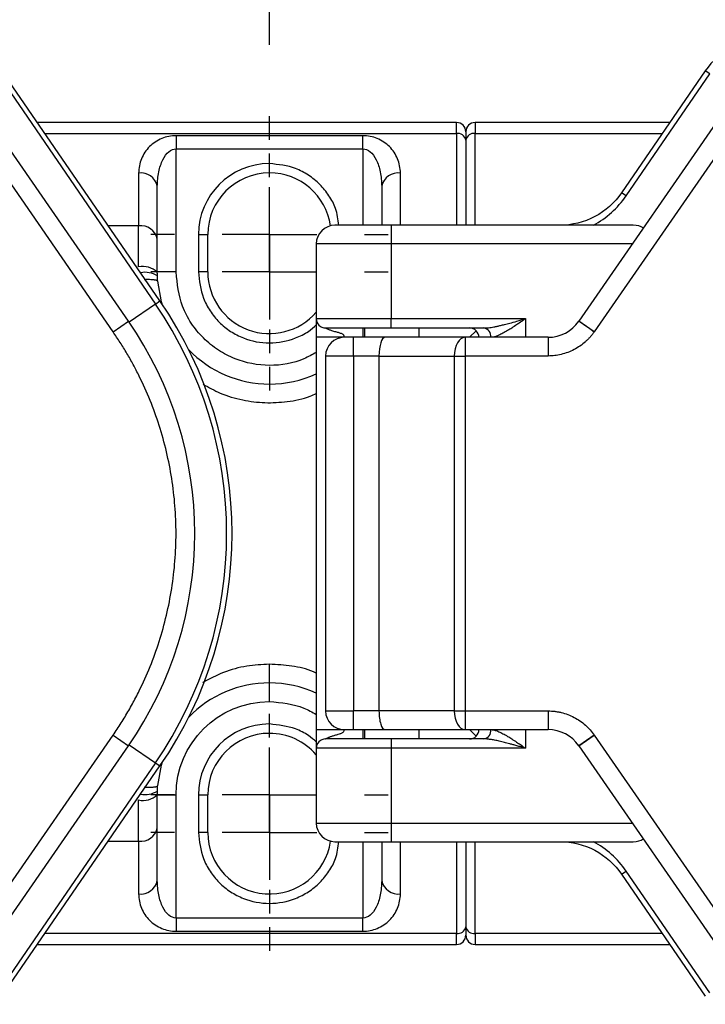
# Model space of a CAD drawing. Header units: millimetres. Extents: x 25 to 1092, y 25 to 838.
# Tile 9 of 81: x 271 to 320, y 282 to 352. Entities that reach past the tile are written whole.
import ezdxf

# ---------------------------------------------------------------- set-up
doc = ezdxf.new("R2010")
doc.units = ezdxf.units.MM
doc.header["$LTSCALE"] = 4
doc.linetypes.add('SLD-Center', pattern=[19.05, 15.24, -1.27, 1.27, -1.27])
doc.linetypes.add('SLD-Solid', pattern=[0])
doc.layers.add('CENTER', color=40, linetype='SLD-Center')
doc.layers.add('DIMENSIONS', color=140, linetype='SLD-Solid', lineweight=25)
doc.styles.add('SLDTEXTSTYLE0', font='VERDANA.TTF')
doc.dimstyles.new('SLDDIMSTYLE8', dxfattribs={"dimtxt": 8.632031, "dimasz": 13.208, "dimexe": 0, "dimexo": 0.0625, "dimgap": 2.158008, "dimtad": 0, "dimtih": 1, "dimtoh": 1, "dimlfac": 0.75, "dimrnd": 1e-09, "dimzin": 4, "dimdsep": 46, "dimtxsty": 'SLDTEXTSTYLE0', "dimsah": 1, "dimcen": 0.09, "dimadec": 0, "dimazin": 1, "dimtfac": 1, "dimtofl": 0, "dimtmove": 0, "dimatfit": 3, "dimfxl": 0, "dimfrac": 2, "dimtolj": 1, "dimtzin": 12, "dimarcsym": 0})

# ---------------------------------------------------------------- blocks, each defined once
blk = doc.blocks.new('_D_24')
at = {"layer": 'DIMENSIONS'}
for p, q in [((289.207, 350.135), (289.207, 411.852)), ((365.207, 350.135), (365.207, 411.852)), ((289.207, 399.152), (302.172, 399.152)), ((313.868, 399.152), (310.969, 399.152)), ((310.969, 399.152), (310.969, 385.432)), ((339.519, 399.152), (342.418, 399.152)), ((342.418, 399.152), (342.418, 385.432)), ((365.207, 399.152), (351.215, 399.152)), ((310.969, 385.432), (313.868, 385.432)), ((342.418, 385.432), (339.519, 385.432))]:
    blk.add_line(p, q, dxfattribs=at)
for points in [[(289.207, 399.152), (302.415, 397.12), (302.415, 401.184)], [(365.207, 399.152), (351.999, 401.184), (351.999, 397.12)]]:
    blk.add_solid(points, dxfattribs=at)
at = {"layer": 'DIMENSIONS', "char_height": 8.4667, "attachment_point": 1, "style": 'SLDTEXTSTYLE0'}
for s, insert in [('57.0', (313.868, 411.838)), ('2.24', (313.868, 396.186))]:
    blk.add_mtext(s, dxfattribs=dict(at, insert=insert))
blk = doc.blocks.new('_D_25')
at = {"layer": 'DIMENSIONS'}
for p, q in [((213.207, 350.135), (213.207, 411.852)), ((289.207, 350.135), (289.207, 411.852)), ((213.207, 399.152), (227.251, 399.152)), ((238.947, 399.152), (236.049, 399.152)), ((236.049, 399.152), (236.049, 385.432)), ((264.598, 399.152), (267.497, 399.152)), ((267.497, 399.152), (267.497, 385.432)), ((289.207, 399.152), (276.295, 399.152)), ((236.049, 385.432), (238.947, 385.432)), ((267.497, 385.432), (264.598, 385.432))]:
    blk.add_line(p, q, dxfattribs=at)
for points in [[(213.207, 399.152), (226.415, 397.12), (226.415, 401.184)], [(289.207, 399.152), (275.999, 401.184), (275.999, 397.12)]]:
    blk.add_solid(points, dxfattribs=at)
at = {"layer": 'DIMENSIONS', "char_height": 8.4667, "attachment_point": 1, "style": 'SLDTEXTSTYLE0'}
for s, insert in [('57.0', (238.947, 411.838)), ('2.24', (238.947, 396.186))]:
    blk.add_mtext(s, dxfattribs=dict(at, insert=insert))
blk = doc.blocks.new('_D_26')
at = {"layer": 'DIMENSIONS'}
for p, q in [((140.541, 334.349), (140.541, 446.374)), ((491.207, 346.245), (491.207, 446.374)), ((140.541, 433.674), (298.581, 433.674)), ((310.277, 433.674), (307.379, 433.674)), ((307.379, 433.674), (307.379, 419.955)), ((343.109, 433.674), (346.008, 433.674)), ((346.008, 433.674), (346.008, 419.955)), ((491.207, 433.674), (354.806, 433.674)), ((307.379, 419.955), (310.277, 419.955)), ((346.008, 419.955), (343.109, 419.955))]:
    blk.add_line(p, q, dxfattribs=at)
for points in [[(140.541, 433.674), (153.749, 431.642), (153.749, 435.706)], [(491.207, 433.674), (477.999, 435.706), (477.999, 431.642)]]:
    blk.add_solid(points, dxfattribs=at)
at = {"layer": 'DIMENSIONS', "char_height": 8.4667, "attachment_point": 1, "style": 'SLDTEXTSTYLE0'}
for s, insert in [('263.0', (310.277, 446.36)), ('10.35', (310.277, 430.709))]:
    blk.add_mtext(s, dxfattribs=dict(at, insert=insert))
blk = doc.blocks.new('SW_CENTERMARKSYMBOL_27')
at = {"layer": 'CENTER', "color": 0}
for p, q in [((0, 6.773), (0, 8.453)), ((0, 0), (0, 3.387)), ((-6.773, 0), (-8.453, 0)), ((0, 0), (-3.387, 0)), ((0, 0), (0, -3.387)), ((0, 0), (3.387, 0)), ((6.773, 0), (8.453, 0)), ((0, -6.773), (0, -8.453))]:
    blk.add_line(p, q, dxfattribs=at)
blk = doc.blocks.new('SW_CENTERMARKSYMBOL_28')
at = {"layer": 'CENTER', "color": 0}
for p, q in [((0, 6.773), (0, 8.453)), ((0, 0), (0, 3.387)), ((-6.773, 0), (-8.453, 0)), ((0, 0), (-3.387, 0)), ((0, 0), (0, -3.387)), ((0, 0), (3.387, 0)), ((6.773, 0), (8.453, 0)), ((0, -6.773), (0, -8.453))]:
    blk.add_line(p, q, dxfattribs=at)
blk = doc.blocks.new('SW_CENTERMARKSYMBOL_29')
at = {"layer": 'CENTER', "color": 0}
for p, q in [((0, 6.773), (0, 8.453)), ((0, 0), (0, 3.387)), ((-6.773, 0), (-8.453, 0)), ((0, 0), (-3.387, 0)), ((0, 0), (0, -3.387)), ((0, 0), (3.387, 0)), ((6.773, 0), (8.453, 0)), ((0, -6.773), (0, -8.453))]:
    blk.add_line(p, q, dxfattribs=at)
blk = doc.blocks.new('SW_CENTERMARKSYMBOL_30')
at = {"layer": 'CENTER', "color": 0}
for p, q in [((0, 6.773), (0, 8.453)), ((0, 0), (0, 3.387)), ((-6.773, 0), (-8.453, 0)), ((0, 0), (-3.387, 0)), ((0, 0), (0, -3.387)), ((0, 0), (3.387, 0)), ((6.773, 0), (8.453, 0)), ((0, -6.773), (0, -8.453))]:
    blk.add_line(p, q, dxfattribs=at)

msp = doc.modelspace()

# ---------------------------------------------------------------- linework, layer by layer
for p, q in [((279.147, 330.427), (266.4, 348.876)), ((324.015, 348.876), (311.268, 330.427)), ((278.05, 329.669), (265.303, 348.118)), ((269.808, 348.065), (281.074, 331.641)), ((281.396, 331.862), (270.13, 348.286)), ((325.112, 348.118), (312.365, 329.669)), ((320.285, 348.286), (314.316, 339.585)), ((314.638, 339.364), (320.607, 348.065)), ((320.607, 348.065), (320.285, 348.286)), ((302.541, 344.602), (272.657, 344.602)), ((302.541, 343.821), (302.541, 344.602)), ((303.874, 344.602), (303.874, 343.821)), ((317.758, 344.602), (303.874, 344.602)), ((273.192, 343.821), (302.541, 343.821)), ((302.541, 343.821), (302.541, 337.269)), ((303.874, 343.821), (317.222, 343.821)), ((303.874, 337.269), (303.874, 343.821)), ((295.874, 343.659), (282.541, 343.659)), ((282.541, 343.659), (282.541, 342.716)), ((295.874, 342.716), (295.874, 343.659)), ((303.207, 343.349), (303.207, 337.269)), ((282.541, 333.935), (282.541, 342.716)), ((282.541, 342.716), (295.874, 342.716)), ((295.874, 342.716), (295.874, 337.269)), ((289.207, 341.002), (289.207, 341.669)), ((279.874, 340.992), (279.874, 337.221)), ((298.541, 337.269), (298.541, 340.992)), ((281.207, 336.278), (281.207, 340.05)), ((297.207, 340.05), (297.207, 337.269)), ((314.638, 339.364), (314.316, 339.585)), ((279.874, 337.221), (277.72, 337.221)), ((279.874, 334.292), (279.874, 337.221)), ((297.874, 337.269), (297.874, 335.935)), ((315.153, 337.269), (297.874, 337.269)), ((281.207, 335.811), (281.207, 336.278)), ((284.141, 336.602), (284.141, 333.935)), ((284.141, 336.602), (284.807, 336.602)), ((284.807, 333.935), (284.807, 336.602)), ((297.874, 335.935), (292.541, 335.935)), ((292.541, 335.935), (292.541, 330.602)), ((297.874, 335.935), (297.874, 330.602)), ((315.074, 335.935), (297.874, 335.935)), ((282.541, 333.935), (281.207, 333.935)), ((284.807, 333.935), (284.141, 333.935)), ((281.074, 331.641), (281.396, 331.862)), ((281.074, 331.641), (279.197, 330.354)), ((278.05, 329.669), (279.147, 330.427)), ((292.541, 330.602), (297.874, 330.602)), ((297.874, 330.602), (307.474, 330.602)), ((297.874, 329.935), (297.874, 330.602)), ((307.474, 330.602), (307.474, 329.269)), ((312.36, 329.662), (311.263, 330.42)), ((295.874, 329.935), (295.874, 329.269)), ((296.006, 329.269), (296.006, 329.935)), ((297.874, 329.935), (304.493, 329.935)), ((299.874, 329.269), (299.874, 329.935)), ((303.474, 329.269), (303.945, 329.74)), ((294.541, 329.269), (292.541, 329.269)), ((292.541, 329.269), (292.541, 301.269)), ((295.207, 327.935), (295.207, 329.269)), ((297.436, 329.269), (295.207, 329.269)), ((303.149, 329.269), (297.436, 329.269)), ((303.149, 329.269), (303.149, 327.935)), ((309.069, 329.269), (303.149, 329.269)), ((309.069, 329.269), (309.069, 327.935)), ((295.207, 327.935), (293.207, 327.935)), ((293.207, 327.935), (293.207, 302.602)), ((297.016, 327.935), (295.207, 327.935)), ((295.207, 327.935), (295.207, 302.602)), ((297.016, 302.602), (297.016, 327.935)), ((297.016, 327.935), (302.384, 327.935)), ((302.384, 327.935), (303.149, 327.935)), ((302.384, 327.935), (302.384, 302.602)), ((303.149, 327.935), (303.149, 302.602)), ((309.069, 327.935), (303.149, 327.935)), ((289.207, 304.602), (289.207, 305.935)), ((289.207, 303.269), (289.207, 304.602)), ((293.207, 302.602), (295.207, 302.602)), ((295.207, 301.269), (295.207, 302.602)), ((297.016, 302.602), (295.207, 302.602)), ((302.384, 302.602), (297.016, 302.602)), ((302.384, 302.602), (303.149, 302.602)), ((303.149, 302.602), (309.069, 302.602)), ((303.149, 302.602), (303.149, 301.269)), ((309.069, 302.602), (309.069, 301.269)), ((289.207, 301.002), (289.207, 301.669)), ((265.303, 282.419), (278.05, 300.868)), ((278.05, 300.868), (279.147, 300.11)), ((292.541, 301.269), (294.541, 301.269)), ((295.207, 301.269), (297.436, 301.269)), ((295.874, 301.269), (295.874, 300.602)), ((296.006, 300.602), (296.006, 301.269)), ((297.436, 301.269), (303.149, 301.269)), ((299.874, 300.602), (299.874, 301.269)), ((303.149, 301.269), (309.069, 301.269)), ((303.474, 301.269), (303.945, 300.797)), ((307.474, 301.269), (307.474, 299.935)), ((311.263, 300.117), (312.36, 300.875)), ((312.365, 300.868), (311.268, 300.11)), ((312.365, 300.868), (325.112, 282.419)), ((266.4, 281.661), (279.147, 300.11)), ((279.197, 300.184), (281.074, 298.896)), ((297.874, 300.602), (297.874, 299.935)), ((304.493, 300.602), (297.874, 300.602)), ((311.268, 300.11), (324.015, 281.661)), ((297.874, 299.935), (292.541, 299.935)), ((292.541, 299.935), (292.541, 294.602)), ((297.874, 299.935), (297.874, 294.602)), ((307.474, 299.935), (297.874, 299.935)), ((281.074, 298.896), (269.808, 282.472)), ((281.074, 298.896), (281.396, 298.675)), ((270.13, 282.252), (281.396, 298.675)), ((281.207, 296.602), (282.541, 296.602)), ((282.541, 287.821), (282.541, 296.602)), ((284.141, 296.602), (284.141, 293.935)), ((284.141, 296.602), (284.807, 296.602)), ((284.807, 293.935), (284.807, 296.602)), ((279.874, 293.316), (279.874, 296.245)), ((281.207, 294.259), (281.207, 294.726)), ((292.541, 294.602), (297.874, 294.602)), ((297.874, 294.602), (297.874, 293.269)), ((297.874, 294.602), (315.074, 294.602)), ((281.207, 290.487), (281.207, 294.259)), ((284.807, 293.935), (284.141, 293.935)), ((277.72, 293.316), (279.874, 293.316)), ((279.874, 293.316), (279.874, 289.545)), ((295.874, 293.269), (295.874, 287.821)), ((297.207, 293.269), (297.207, 290.487)), ((297.874, 293.269), (315.153, 293.269)), ((298.541, 289.545), (298.541, 293.269)), ((302.541, 293.269), (302.541, 286.716)), ((303.207, 293.269), (303.207, 287.188)), ((303.874, 286.716), (303.874, 293.269)), ((314.316, 290.952), (314.638, 291.173)), ((320.607, 282.472), (314.638, 291.173)), ((314.316, 290.952), (320.285, 282.252)), ((282.541, 287.821), (282.541, 286.878)), ((295.874, 287.821), (282.541, 287.821)), ((295.874, 286.878), (295.874, 287.821)), ((282.541, 286.878), (295.874, 286.878)), ((302.541, 286.716), (273.192, 286.716)), ((302.541, 285.935), (302.541, 286.716)), ((303.874, 286.716), (303.874, 285.935)), ((317.222, 286.716), (303.874, 286.716)), ((272.657, 285.935), (302.541, 285.935)), ((303.874, 285.935), (317.758, 285.935))]:
    msp.add_line(p, q)
at = {"flags": 128}
for points in [[(281.541, 331.649), (281.496, 331.806), (281.235, 333.268)], [(311.268, 330.427), (311.267, 330.426), (311.267, 330.425), (311.266, 330.424), (311.266, 330.423), (311.265, 330.423), (311.264, 330.422), (311.264, 330.421), (311.263, 330.42)], [(311.268, 330.427), (311.289, 330.412), (311.351, 330.369), (311.453, 330.299), (311.589, 330.205), (311.755, 330.09), (311.945, 329.959), (312.151, 329.817), (312.365, 329.669)], [(312.36, 329.662), (312.361, 329.663), (312.362, 329.664), (312.362, 329.665), (312.363, 329.666), (312.363, 329.667), (312.364, 329.667), (312.364, 329.668), (312.365, 329.669)], [(303.149, 329.269), (302.999, 329.243), (302.856, 329.167), (302.724, 329.044), (302.608, 328.878), (302.513, 328.676), (302.442, 328.445), (302.399, 328.195), (302.384, 327.935)], [(302.384, 302.602), (302.399, 302.342), (302.442, 302.092), (302.513, 301.861), (302.608, 301.659), (302.724, 301.493), (302.856, 301.37), (302.999, 301.294), (303.149, 301.269)], [(312.365, 300.868), (312.364, 300.869), (312.364, 300.87), (312.363, 300.871), (312.363, 300.871), (312.362, 300.872), (312.362, 300.873), (312.361, 300.874), (312.36, 300.875)], [(311.263, 300.117), (311.264, 300.116), (311.264, 300.115), (311.265, 300.114), (311.266, 300.114), (311.266, 300.113), (311.267, 300.112), (311.267, 300.111), (311.268, 300.11)], [(281.235, 297.269), (281.496, 298.731), (281.541, 298.888)]]:
    msp.add_lwpolyline(points, dxfattribs=at)
for centre, radius, start, end in [((324.683, 345.269), 5.333, 90, 145.54991), ((302.541, 343.935), 0.667, 0, 90), ((303.874, 343.935), 0.667, 90, 180), ((302.624, 343.232), 0.595, 11.42175, 98.04947), ((303.791, 343.232), 0.595, 81.95053, 168.57825), ((280.041, 339.814), 1.19, 11.42175, 98.04947), ((289.207, 336.602), 4.4, 90, 180), ((289.207, 336.602), 4.4, 8.22753, 90), ((298.374, 339.814), 1.19, 81.95053, 168.57825), ((280.041, 336.043), 1.19, 11.42175, 98.04947), ((293.874, 335.935), 1.333, 90, 180), ((280.183, 332.78), 1.544, 48.45819, 101.56129), ((280.308, 332.188), 1.721, 58.30266, 99.9848), ((289.207, 333.935), 4.4, 180, 319.25095), ((257.207, 315.269), 29.333, 325.54991, 34.45009), ((257.207, 315.269), 28.943, 325.54991, 34.45009), ((257.207, 315.269), 26.667, 325.35851, 34.64149), ((293.207, 330.602), 0.667, 180, 270), ((309.069, 331.935), 2.667, 270, 325.37646), ((303.474, 329.269), 0.667, 0, 90), ((304.393, 329.343), 0.601, 352.91865, 80.4798), ((294.541, 327.935), 1.333, 90, 180), ((289.207, 333.935), 8, 223.90745, 270), ((289.207, 333.935), 8, 270, 294.62432), ((289.207, 296.602), 8, 90, 136.09255), ((289.207, 296.602), 8, 65.37568, 90), ((294.541, 302.602), 1.333, 180, 270), ((289.207, 296.602), 4.4, 90, 180), ((289.207, 296.602), 4.4, 40.74905, 90), ((303.474, 301.269), 0.667, 270, 0), ((304.393, 301.194), 0.601, 279.5202, 7.08135), ((309.069, 298.602), 2.667, 34.62354, 90), ((293.207, 299.935), 0.667, 90, 180), ((280.183, 297.757), 1.544, 258.43871, 311.54181), ((280.308, 298.349), 1.721, 260.0152, 301.69734), ((293.874, 294.602), 1.333, 180, 270), ((280.041, 294.494), 1.19, 261.95053, 348.57825), ((289.207, 293.935), 4.4, 180, 351.77247), ((280.041, 290.723), 1.19, 261.95053, 348.57825), ((298.374, 290.723), 1.19, 191.42175, 278.04947), ((302.624, 287.306), 0.595, 261.95053, 348.57825), ((303.791, 287.306), 0.595, 191.42175, 278.04947), ((302.541, 286.602), 0.667, 270, 0), ((303.874, 286.602), 0.667, 180, 270)]:
    msp.add_arc(centre, radius, start, end)
for centre, major_axis, ratio, start_param, end_param in [((314.238, 335.935), (1.79, 0.943), 0.526682, 0.238134, 0.785398), ((297.436, 327.935), (0, 1.333), 0.315299, 0, 1.570796), ((297.436, 302.602), (0, 1.333), 0.315299, 1.570796, 3.141593), ((314.238, 294.602), (1.79, -0.943), 0.526682, 5.497787, 6.045051)]:
    msp.add_ellipse(centre, major_axis=major_axis, ratio=ratio, start_param=start_param, end_param=end_param)
for points in [[(303.207, 343.935), (303.207, 343.935), (303.207, 343.724), (303.207, 343.349)], [(289.207, 341.669), (286.411, 341.669), (284.141, 339.398), (284.141, 336.602)], [(312.307, 337.269), (313.235, 337.77), (314.042, 338.494), (314.638, 339.364)], [(297.874, 337.269), (295.666, 337.269), (293.874, 337.269), (293.874, 337.269)], [(281.207, 333.935), (281.207, 334.821), (281.207, 335.628), (281.207, 336.278)], [(281.212, 333.653), (281.209, 333.748), (281.207, 333.842), (281.207, 333.935)], [(281.235, 333.268), (281.225, 333.395), (281.217, 333.523), (281.212, 333.653)], [(293.207, 329.935), (293.207, 329.935), (295.298, 329.935), (297.874, 329.935)], [(295.207, 329.269), (294.839, 329.269), (294.541, 329.269), (294.541, 329.269)], [(282.541, 296.602), (282.541, 300.281), (285.528, 303.269), (289.207, 303.269)], [(289.207, 301.669), (286.411, 301.669), (284.141, 299.398), (284.141, 296.602)], [(294.541, 301.269), (294.541, 301.269), (294.839, 301.269), (295.207, 301.269)], [(297.874, 300.602), (295.298, 300.602), (293.207, 300.602), (293.207, 300.602)], [(281.207, 296.602), (281.207, 296.695), (281.209, 296.789), (281.212, 296.884)], [(281.207, 294.259), (281.207, 294.909), (281.207, 295.716), (281.207, 296.602)], [(281.212, 296.884), (281.217, 297.015), (281.225, 297.143), (281.235, 297.269)], [(293.874, 293.269), (293.874, 293.269), (295.666, 293.269), (297.874, 293.269)], [(314.638, 291.173), (314.042, 292.043), (313.235, 292.768), (312.307, 293.269)], [(303.207, 287.188), (303.207, 286.813), (303.207, 286.602), (303.207, 286.602)]]:
    msp.add_open_spline(points, degree=3)
for points, knots in [([(303.207, 343.935), (303.207, 343.934), (303.207, 343.932), (303.207, 343.913), (303.207, 343.882), (303.207, 343.84), (303.207, 343.773), (303.207, 343.672), (303.207, 343.528), (303.207, 343.409), (303.207, 343.349)], [0, 0, 0, 0, 0.100573, 0.200247, 0.299644, 0.399391, 0.500109, 0.667123, 0.832785, 1, 1, 1, 1]), ([(282.541, 343.659), (282.191, 343.659), (281.843, 343.59), (281.198, 343.322), (280.902, 343.125), (280.408, 342.631), (280.211, 342.335), (279.943, 341.69), (279.874, 341.342), (279.874, 340.992)], [0, 0, 0, 0, 0.25, 0.25, 0.5, 0.5, 0.75, 0.75, 1, 1, 1, 1]), ([(298.541, 340.992), (298.541, 341.342), (298.471, 341.69), (298.204, 342.335), (298.006, 342.631), (297.513, 343.125), (297.217, 343.322), (296.572, 343.59), (296.223, 343.659), (295.874, 343.659)], [0, 0, 0, 0, 0.25, 0.25, 0.5, 0.5, 0.75, 0.75, 1, 1, 1, 1]), ([(281.207, 340.05), (281.207, 340.399), (281.242, 340.748), (281.376, 341.393), (281.474, 341.688), (281.721, 342.182), (281.869, 342.38), (282.192, 342.647), (282.366, 342.716), (282.541, 342.716)], [0, 0, 0, 0, 0.25, 0.25, 0.5, 0.5, 0.75, 0.75, 1, 1, 1, 1]), ([(295.874, 342.716), (296.049, 342.716), (296.223, 342.647), (296.545, 342.38), (296.693, 342.182), (296.94, 341.688), (297.039, 341.393), (297.173, 340.748), (297.207, 340.399), (297.207, 340.05)], [0, 0, 0, 0, 0.25, 0.25, 0.5, 0.5, 0.75, 0.75, 1, 1, 1, 1]), ([(294.147, 337.269), (294.098, 337.677), (294.009, 338.426), (293.466, 339.398), (292.817, 340.211), (292.004, 340.865), (290.825, 341.497), (289.845, 341.601), (289.207, 341.669)], [0, 0, 0, 0, 0.168263, 0.309234, 0.453196, 0.597158, 0.738128, 1, 1, 1, 1]), ([(314.316, 339.585), (313.829, 338.874), (313.166, 338.285), (311.641, 337.481), (310.781, 337.269), (309.918, 337.269)], [0, 0, 0, 0, 0.5, 0.5, 1, 1, 1, 1]), ([(292.541, 328.192), (292.252, 328.03), (291.236, 327.46), (289.2, 327.12), (287.079, 327.515), (285.526, 328.322), (284.458, 329.187), (283.598, 330.254), (282.767, 331.807), (282.63, 333.097), (282.541, 333.935)], [0, 0, 0, 0, 0.07114, 0.250591, 0.430042, 0.526644, 0.625296, 0.723947, 0.820549, 1, 1, 1, 1]), ([(284.141, 333.935), (284.208, 333.298), (284.312, 332.317), (284.944, 331.138), (285.598, 330.327), (286.41, 329.669), (287.589, 329.057), (289.209, 328.744), (290.819, 329.064), (291.919, 329.607), (292.359, 329.991), (292.541, 330.15)], [0, 0, 0, 0, 0.1640694, 0.2523909, 0.3425866, 0.4327824, 0.5211038, 0.6851732, 0.8492427, 0.9375641, 1, 1, 1, 1]), ([(281.235, 333.268), (281.233, 333.274), (281.23, 333.286), (281.211, 333.302), (281.184, 333.316), (281.152, 333.327), (281.115, 333.338), (281.077, 333.346), (281.039, 333.354), (281.002, 333.36), (280.935, 333.369), (280.825, 333.379), (280.658, 333.386), (280.475, 333.388), (280.344, 333.385), (280.279, 333.383)], [0, 0, 0, 0, 0.076679, 0.148099, 0.214259, 0.27516, 0.3308, 0.38118, 0.426297, 0.466152, 0.500743, 0.630038, 0.756311, 0.879613, 1, 1, 1, 1]), ([(292.541, 330.602), (292.541, 330.602), (292.541, 330.568), (292.541, 330.519), (292.541, 330.502), (292.541, 330.435), (292.541, 330.386), (292.541, 330.097), (292.541, 329.884), (292.541, 329.269)], [0, 0, 0, 0, 0.25, 0.25, 0.5, 0.5, 0.75, 0.75, 1, 1, 1, 1]), ([(304.493, 329.935), (304.543, 329.936), (304.649, 329.938), (304.82, 329.954), (305.011, 329.979), (305.22, 330.015), (305.449, 330.061), (305.697, 330.117), (305.995, 330.19), (306.379, 330.29), (306.885, 330.431), (307.264, 330.541), (307.474, 330.602)], [0, 0, 0, 0, 0.054215, 0.114078, 0.17967, 0.251053, 0.328274, 0.411371, 0.500375, 0.626011, 0.79255, 1, 1, 1, 1]), ([(307.474, 330.602), (307.406, 330.555), (307.28, 330.468), (307.104, 330.347), (306.957, 330.246), (306.753, 330.108), (306.5, 329.941), (306.175, 329.737), (305.868, 329.561), (305.587, 329.423), (305.354, 329.333), (305.16, 329.279), (305.045, 329.272), (304.989, 329.269)], [0, 0, 0, 0, 0.07851, 0.146359, 0.203547, 0.250075, 0.383331, 0.499119, 0.631473, 0.748825, 0.839388, 0.922754, 1, 1, 1, 1]), ([(278.05, 300.868), (278.148, 301.013), (278.346, 301.302), (278.63, 301.743), (278.906, 302.19), (279.172, 302.642), (279.429, 303.1), (279.676, 303.563), (280.122, 304.44), (280.714, 305.758), (281.366, 307.562), (281.883, 309.426), (282.387, 311.99), (282.643, 315.269), (282.387, 318.547), (281.884, 321.111), (281.366, 322.974), (280.714, 324.779), (280.068, 326.216), (279.495, 327.323), (279.043, 328.123), (278.564, 328.907), (278.221, 329.415), (278.05, 329.669)], [0, 0, 0, 0, 0.017161, 0.034305, 0.051439, 0.06857, 0.085705, 0.102853, 0.120019, 0.182108, 0.244219, 0.307793, 0.37139, 0.500002, 0.628614, 0.692188, 0.755785, 0.817874, 0.879985, 0.910004, 0.939987, 0.969972, 1, 1, 1, 1]), ([(294.541, 329.269), (294.54, 329.291), (294.537, 329.333), (294.518, 329.391), (294.481, 329.445), (294.417, 329.493), (294.296, 329.552), (294.15, 329.595), (293.997, 329.637), (293.866, 329.67), (293.731, 329.707), (293.606, 329.747), (293.5, 329.784), (293.396, 329.827), (293.297, 329.876), (293.22, 329.925), (293.212, 329.932), (293.207, 329.935)], [0, 0, 0, 0, 0.036192, 0.069049, 0.100579, 0.144258, 0.200533, 0.325343, 0.395285, 0.466108, 0.549608, 0.629946, 0.691129, 0.745923, 0.83607, 0.917994, 1, 1, 1, 1]), ([(312.36, 329.662), (312.314, 329.598), (312.222, 329.469), (312.069, 329.286), (311.906, 329.113), (311.672, 328.891), (311.353, 328.639), (310.932, 328.385), (310.484, 328.183), (310.019, 328.041), (309.545, 327.951), (309.228, 327.941), (309.069, 327.935)], [0, 0, 0, 0, 0.061672, 0.123147, 0.184645, 0.246383, 0.37313, 0.500054, 0.6268, 0.753725, 0.876818, 1, 1, 1, 1]), ([(284.474, 325.922), (284.874, 325.696), (285.762, 325.194), (287.264, 324.764), (288.879, 324.557), (290.5, 324.658), (291.743, 324.889), (292.396, 325.186), (292.541, 325.252)], [0, 0, 0, 0, 0.164039, 0.363702, 0.553687, 0.743672, 0.943335, 1, 1, 1, 1]), ([(289.207, 305.935), (288.665, 305.907), (287.551, 305.848), (285.925, 305.408), (284.933, 304.877), (284.446, 304.617)], [0, 0, 0, 0, 0.32578, 0.668992, 1, 1, 1, 1]), ([(292.541, 305.301), (292.476, 305.332), (291.929, 305.591), (290.801, 305.843), (289.739, 305.905), (289.207, 305.935)], [0, 0, 0, 0, 0.063295, 0.531598, 1, 1, 1, 1]), ([(289.207, 303.269), (290.053, 303.194), (291.235, 303.089), (292.252, 302.51), (292.541, 302.345)], [0, 0, 0, 0, 0.716111, 1, 1, 1, 1]), ([(309.069, 302.602), (309.148, 302.601), (309.307, 302.598), (309.544, 302.576), (309.779, 302.541), (310.095, 302.474), (310.484, 302.354), (310.932, 302.153), (311.353, 301.899), (311.734, 301.597), (312.077, 301.257), (312.266, 301.002), (312.36, 300.875)], [0, 0, 0, 0, 0.061672, 0.123147, 0.184645, 0.246383, 0.37313, 0.500054, 0.6268, 0.753725, 0.876818, 1, 1, 1, 1]), ([(292.541, 300.387), (292.359, 300.545), (291.919, 300.928), (290.819, 301.49), (289.842, 301.598), (289.207, 301.669)], [0, 0, 0, 0, 0.198318, 0.478858, 1, 1, 1, 1]), ([(292.541, 301.269), (292.541, 300.653), (292.541, 300.44), (292.541, 300.151), (292.541, 300.102), (292.541, 300.035), (292.541, 300.018), (292.541, 299.969), (292.541, 299.935), (292.541, 299.935)], [0, 0, 0, 0, 0.25, 0.25, 0.5, 0.5, 0.75, 0.75, 1, 1, 1, 1]), ([(293.207, 300.602), (293.208, 300.603), (293.21, 300.604), (293.228, 300.615), (293.256, 300.632), (293.295, 300.654), (293.345, 300.68), (293.406, 300.708), (293.479, 300.739), (293.562, 300.771), (293.656, 300.804), (293.761, 300.837), (293.914, 300.88), (294.084, 300.926), (294.236, 300.973), (294.343, 301.006), (294.422, 301.048), (294.49, 301.109), (294.534, 301.185), (294.538, 301.24), (294.541, 301.269)], [0, 0, 0, 0, 0.038908, 0.077215, 0.115938, 0.156059, 0.198466, 0.243912, 0.293011, 0.346249, 0.404011, 0.466596, 0.534238, 0.671945, 0.760787, 0.80078, 0.858701, 0.908446, 0.953889, 1, 1, 1, 1]), ([(304.989, 301.269), (305.022, 301.267), (305.088, 301.265), (305.195, 301.246), (305.311, 301.216), (305.435, 301.174), (305.616, 301.1), (305.868, 300.976), (306.175, 300.8), (306.5, 300.597), (306.802, 300.397), (307.132, 300.172), (307.348, 300.022), (307.474, 299.935)], [0, 0, 0, 0, 0.045704, 0.093434, 0.143458, 0.196009, 0.251286, 0.368611, 0.500978, 0.61674, 0.750009, 0.853684, 1, 1, 1, 1]), ([(307.474, 299.935), (307.364, 299.967), (307.153, 300.028), (306.854, 300.114), (306.586, 300.19), (306.349, 300.254), (306.143, 300.308), (305.893, 300.372), (305.601, 300.443), (305.27, 300.514), (304.976, 300.564), (304.72, 300.595), (304.565, 300.6), (304.493, 300.602)], [0, 0, 0, 0, 0.108851, 0.207474, 0.295867, 0.374034, 0.441975, 0.499695, 0.622629, 0.734011, 0.833936, 0.922536, 1, 1, 1, 1]), ([(280.279, 297.154), (280.322, 297.153), (280.41, 297.15), (280.535, 297.15), (280.655, 297.151), (280.769, 297.156), (280.874, 297.163), (280.968, 297.172), (281.057, 297.186), (281.142, 297.205), (281.216, 297.232), (281.228, 297.256), (281.235, 297.269)], [0, 0, 0, 0, 0.079989, 0.161268, 0.243858, 0.327775, 0.413034, 0.499647, 0.584844, 0.696659, 0.835056, 1, 1, 1, 1]), ([(284.141, 293.935), (284.208, 293.298), (284.312, 292.317), (284.944, 291.138), (285.598, 290.327), (286.41, 289.669), (287.589, 289.057), (289.207, 288.746), (290.825, 289.057), (292.004, 289.669), (292.817, 290.327), (293.466, 291.139), (294.009, 292.111), (294.098, 292.861), (294.147, 293.269)], [0, 0, 0, 0, 0.125082, 0.192415, 0.261178, 0.32994, 0.397274, 0.522356, 0.647437, 0.714771, 0.783534, 0.852296, 0.91963, 1, 1, 1, 1]), ([(309.918, 293.269), (310.781, 293.268), (311.641, 293.056), (313.166, 292.252), (313.829, 291.663), (314.316, 290.952)], [0, 0, 0, 0, 0.5, 0.5, 1, 1, 1, 1]), ([(282.541, 287.821), (282.366, 287.821), (282.192, 287.89), (281.869, 288.157), (281.721, 288.355), (281.474, 288.849), (281.376, 289.145), (281.242, 289.789), (281.207, 290.138), (281.207, 290.487)], [0, 0, 0, 0, 0.25, 0.25, 0.5, 0.5, 0.75, 0.75, 1, 1, 1, 1]), ([(297.207, 290.487), (297.207, 290.138), (297.173, 289.789), (297.039, 289.145), (296.94, 288.849), (296.693, 288.355), (296.545, 288.157), (296.223, 287.89), (296.049, 287.821), (295.874, 287.821)], [0, 0, 0, 0, 0.25, 0.25, 0.5, 0.5, 0.75, 0.75, 1, 1, 1, 1]), ([(279.874, 289.545), (279.874, 289.196), (279.943, 288.847), (280.211, 288.202), (280.408, 287.906), (280.902, 287.412), (281.198, 287.215), (281.843, 286.947), (282.191, 286.878), (282.541, 286.878)], [0, 0, 0, 0, 0.25, 0.25, 0.5, 0.5, 0.75, 0.75, 1, 1, 1, 1]), ([(295.874, 286.878), (296.223, 286.878), (296.572, 286.947), (297.217, 287.215), (297.513, 287.412), (298.006, 287.906), (298.204, 288.202), (298.471, 288.847), (298.541, 289.196), (298.541, 289.545)], [0, 0, 0, 0, 0.25, 0.25, 0.5, 0.5, 0.75, 0.75, 1, 1, 1, 1]), ([(303.207, 287.188), (303.207, 287.151), (303.207, 287.079), (303.207, 286.982), (303.207, 286.895), (303.207, 286.818), (303.207, 286.738), (303.207, 286.665), (303.207, 286.611), (303.207, 286.605), (303.207, 286.602)], [0, 0, 0, 0, 0.100573, 0.200247, 0.299644, 0.399391, 0.500109, 0.667123, 0.832785, 1, 1, 1, 1])]:
    msp.add_open_spline(points, degree=3, knots=knots)

# ---------------------------------------------------------------- block references
at = {"layer": 'CENTER'}
for name, p in [('SW_CENTERMARKSYMBOL_27', (289.207, 336.602)), ('SW_CENTERMARKSYMBOL_28', (289.207, 333.935)), ('SW_CENTERMARKSYMBOL_29', (289.207, 296.602)), ('SW_CENTERMARKSYMBOL_30', (289.207, 293.935))]:
    msp.add_blockref(name, p, dxfattribs=at)

# ---------------------------------------------------------------- dimensions: what is measured, and where the dimension line sits
at = {"layer": 'DIMENSIONS'}
dim = msp.add_linear_dim(base=(491.207, 433.674), p1=(140.541, 329.269), p2=(491.207, 341.165), angle=0, dimstyle='SLDDIMSTYLE8', dxfattribs=at)
dim.commit()
dim.dimension.update_dxf_attribs({"geometry": '_D_26', "text_midpoint": (326.693, 433.674), "dimtype": 160})
for base, p1, p2, picture, middle in [((213.207, 399.152), (289.207, 345.055), (213.207, 345.055), '_D_25', (251.773, 399.152)), ((289.207, 399.152), (365.207, 345.055), (289.207, 345.055), '_D_24', (326.693, 399.152))]:
    dim = msp.add_linear_dim(base=base, p1=p1, p2=p2, dimstyle='SLDDIMSTYLE8', dxfattribs=at)
    dim.commit()
    dim.dimension.update_dxf_attribs({"geometry": picture, "text_midpoint": middle, "dimtype": 160})

doc.saveas('drawing.dxf')
